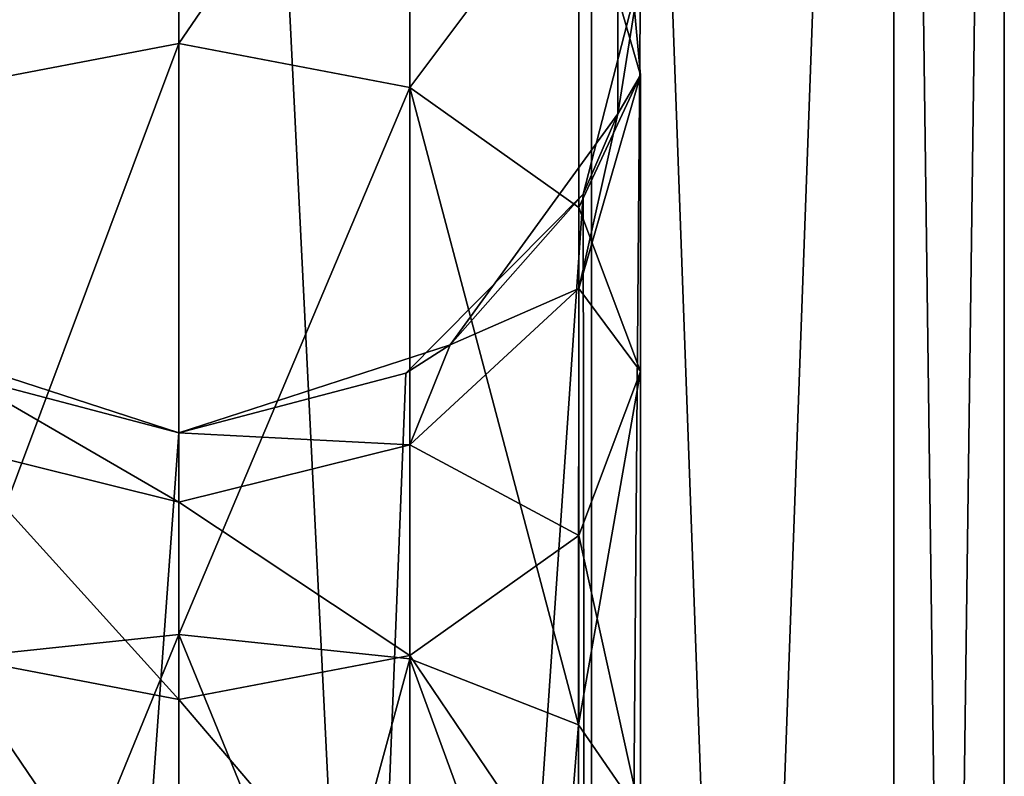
# Model space of a CAD drawing. Header units: metres. Extents: x -26 to 26, y -191 to 67.
# Tile 4 of 6: x -4 to 22, y -41 to -21. Entities that reach past the tile are written whole.
import ezdxf

# ---------------------------------------------------------------- set-up
doc = ezdxf.new("R2010")
doc.units = ezdxf.units.M
doc.layers.add('solid_10531022', color=7, linetype='CONTINUOUS')

msp = doc.modelspace()

# ---------------------------------------------------------------- linework, layer by layer
at = {"layer": 'solid_10531022'}
for points in [[(-11.174869, -185.5, 19.355728), (0.000002, -185.5, 22.349997), (-11.174864, 40, 19.35573)], [(0.000002, -185.5, 22.349997), (-0.000002, 40, 22.349997), (-11.174864, 40, 19.35573)], [(11.174864, -185.5, 19.35573), (11.174869, 40, 19.355728), (-0.000002, 40, 22.349997)], [(0.000002, -185.5, 22.349997), (11.174864, -185.5, 19.35573), (-0.000002, 40, 22.349997)], [(11.174864, -185.5, 19.35573), (19.355629, -185.5, 11.175066), (11.174869, 40, 19.355728)], [(19.355629, -185.5, 11.175066), (19.355635, 40, 11.175054), (11.174869, 40, 19.355728)], [(19.355629, 40, -11.175066), (19.355635, -185.5, -11.175054), (11.174869, -185.5, -19.355728)], [(12.500051, -19.500015, -18.52758), (19.355629, 40, -11.175066), (11.174869, -185.5, -19.355728)], [(19.355629, -185.5, 11.175066), (22.35, -185.5), (19.355635, 40, 11.175054)], [(19.355629, 40, -11.175066), (22.35, 40), (19.355635, -185.5, -11.175054)], [(22.35, -185.5), (22.35, 40), (19.355635, 40, 11.175054)], [(19.355635, -185.5, -11.175054), (22.35, 40), (22.35, -185.5)], [(-6.25, -22.643864, -204.835175), (0, -10.75056, -189.849716), (0, -21.453276, -206.012909)], [(-6.25, -12.299623, -189.213348), (0, -10.75056, -189.849716), (-6.25, -22.643864, -204.835175)], [(0, -10.75056, -189.849716), (6.25, -12.299623, -189.213348), (0, -21.453276, -206.012909)], [(6.25, -12.299623, -189.213348), (6.25, -22.643864, -204.835175), (0, -21.453276, -206.012909)], [(6.25, -12.299623, -189.213348), (10.825317, -16.53174, -187.474747), (6.25, -22.643864, -204.835175)], [(11.888206, -15.637287, -170.850006), (12.5, -22.31292, -185.099792), (10.825317, -16.53174, -187.474747)], [(11.888206, -15.637287, -170.850006), (12.500051, -19.500015, -18.52758), (11.888206, -23.362713, -170.850006)], [(11.888206, -15.637287, -170.850006), (11.888206, -23.362713, -170.850006), (12.5, -22.31292, -185.099792)], [(10.825317, -16.53174, -187.474747), (10.825317, -25.896616, -201.617554), (6.25, -22.643864, -204.835175)], [(10.825317, -16.53174, -187.474747), (12.5, -22.31292, -185.099792), (10.825317, -25.896616, -201.617554)], [(10.945533, -25.536915, -19.486349), (12.500051, -19.500015, -18.52758), (11.174869, -185.5, -19.355728)], [(11.888206, -23.362713, -170.850006), (12.500051, -19.500015, -18.52758), (10.945533, -25.536915, -19.486349)], [(-6.249955, -38.117783, -215.33371), (-6.25, -22.643864, -204.835175), (0, -21.453276, -206.012909)], [(-6.249955, -38.117783, -215.33371), (0, -21.453276, -206.012909), (0, -37.463444, -216.875244)], [(0, -37.463444, -216.875244), (0, -21.453276, -206.012909), (6.25, -22.643864, -204.835175)], [(12.5, -22.31292, -185.099792), (12.5, -30.339956, -197.222183), (10.825317, -25.896616, -201.617554)], [(12.5, -22.31292, -185.099792), (10.825317, -28.094099, -182.724823), (12.5, -30.339956, -197.222183)], [(11.888206, -23.362713, -170.850006), (10.825317, -28.094099, -182.724823), (12.5, -22.31292, -185.099792)], [(6.249955, -38.117783, -215.33371), (0, -37.463444, -216.875244), (6.25, -22.643864, -204.835175)], [(10.825285, -39.905491, -211.122147), (6.249955, -38.117783, -215.33371), (6.25, -22.643864, -204.835175)], [(10.825285, -39.905491, -211.122147), (6.25, -22.643864, -204.835175), (10.825317, -25.896616, -201.617554)], [(11.888206, -23.362713, -170.850006), (10.945533, -25.536915, -19.486349), (7.347316, -29.612713, -170.850006)], [(11.888206, -23.362713, -170.850006), (7.347316, -29.612713, -170.850006), (10.825317, -28.094099, -182.724823)], [(10.945533, -25.536915, -19.486349), (11.174869, -185.5, -19.355728), (-0.000002, -185.5, -22.349997)], [(6.141371, -30.387352, -21.489674), (10.945533, -25.536915, -19.486349), (-0.000002, -185.5, -22.349997)], [(7.347316, -29.612713, -170.850006), (10.945533, -25.536915, -19.486349), (6.141371, -30.387352, -21.489674)], [(10.825285, -39.905491, -211.122147), (10.825317, -25.896616, -201.617554), (12.5, -30.339956, -197.222183)], [(10.825317, -28.094099, -182.724823), (6.25, -32.326218, -180.986221), (10.825317, -34.783298, -192.826813)], [(7.347316, -29.612713, -170.850006), (6.25, -32.326218, -180.986221), (10.825317, -28.094099, -182.724823)], [(10.825317, -28.094099, -182.724823), (10.825317, -34.783298, -192.826813), (12.5, -30.339956, -197.222183)], [(-7.347316, -29.612713, -170.850006), (0, -32, -170.850006), (-6.141292, -30.387398, -21.489697)], [(-7.347316, -29.612713, -170.850006), (0, -33.875278, -180.349854), (0, -32, -170.850006)], [(-6.25, -32.326218, -180.986221), (0, -33.875278, -180.349854), (-7.347316, -29.612713, -170.850006)], [(7.347316, -29.612713, -170.850006), (6.141371, -30.387352, -21.489674), (0, -32, -22.35)], [(7.347316, -29.612713, -170.850006), (0, -32, -22.35), (0, -32, -170.850006)], [(7.347316, -29.612713, -170.850006), (0, -32, -170.850006), (6.25, -32.326218, -180.986221)], [(-6.141292, -30.387398, -21.489697), (0, -32, -22.35), (-11.174864, -185.5, -19.35573)], [(0, -32, -170.850006), (0, -32, -22.35), (-6.141292, -30.387398, -21.489697)], [(0, -32, -22.35), (6.141371, -30.387352, -21.489674), (-0.000002, -185.5, -22.349997)], [(10.825285, -39.905491, -211.122147), (12.5, -30.339956, -197.222183), (12.5, -42.347584, -205.368927)], [(12.5, -30.339956, -197.222183), (10.825317, -34.783298, -192.826813), (12.5, -42.347584, -205.368927)], [(0, -32, -22.35), (-0.000002, -185.5, -22.349997), (-11.174864, -185.5, -19.35573)], [(0, -32, -170.850006), (0, -33.875278, -180.349854), (6.25, -32.326218, -180.986221)], [(-6.25, -32.326218, -180.986221), (0, -39.226639, -188.431458), (0, -33.875278, -180.349854)], [(-6.25, -32.326218, -180.986221), (-6.25, -38.036049, -189.609192), (0, -39.226639, -188.431458)], [(6.25, -32.326218, -180.986221), (0, -33.875278, -180.349854), (6.25, -38.036049, -189.609192)], [(6.25, -32.326218, -180.986221), (6.25, -38.036049, -189.609192), (10.825317, -34.783298, -192.826813)], [(0, -33.875278, -180.349854), (0, -39.226639, -188.431458), (6.25, -38.036049, -189.609192)], [(10.825317, -34.783298, -192.826813), (6.25, -38.036049, -189.609192), (10.825285, -44.789673, -199.615723)], [(10.825317, -34.783298, -192.826813), (10.825285, -44.789673, -199.615723), (12.5, -42.347584, -205.368927)], [(-3.862351, -46.907494, -220.219498), (-6.249955, -38.117783, -215.33371), (0, -37.463444, -216.875244)], [(-3.862351, -46.907494, -220.219498), (0, -37.463444, -216.875244), (3.86252, -46.907513, -220.219452)], [(3.86252, -46.907513, -220.219452), (0, -37.463444, -216.875244), (6.249955, -38.117783, -215.33371)], [(-10.112269, -48.681568, -216.040039), (-6.249955, -38.117783, -215.33371), (-3.862351, -46.907494, -220.219498)], [(-6.25, -38.036049, -189.609192), (0, -47.23172, -193.862625), (0, -39.226639, -188.431458)], [(-6.249955, -46.577381, -195.404144), (0, -47.23172, -193.862625), (-6.25, -38.036049, -189.609192)], [(6.25, -38.036049, -189.609192), (0, -39.226639, -188.431458), (6.249955, -46.577381, -195.404144)], [(3.86252, -46.907513, -220.219452), (6.249955, -38.117783, -215.33371), (10.112391, -48.681633, -216.039886)], [(6.25, -38.036049, -189.609192), (6.249955, -46.577381, -195.404144), (10.825285, -44.789673, -199.615723)], [(10.112391, -48.681633, -216.039886), (6.249955, -38.117783, -215.33371), (10.825285, -39.905491, -211.122147)], [(0, -39.226639, -188.431458), (0, -47.23172, -193.862625), (6.249955, -46.577381, -195.404144)], [(10.112391, -48.681633, -216.039886), (10.825285, -39.905491, -211.122147), (12.5, -42.347584, -205.368927)]]:
    msp.add_3dface(points, dxfattribs=at)

doc.saveas('drawing.dxf')
